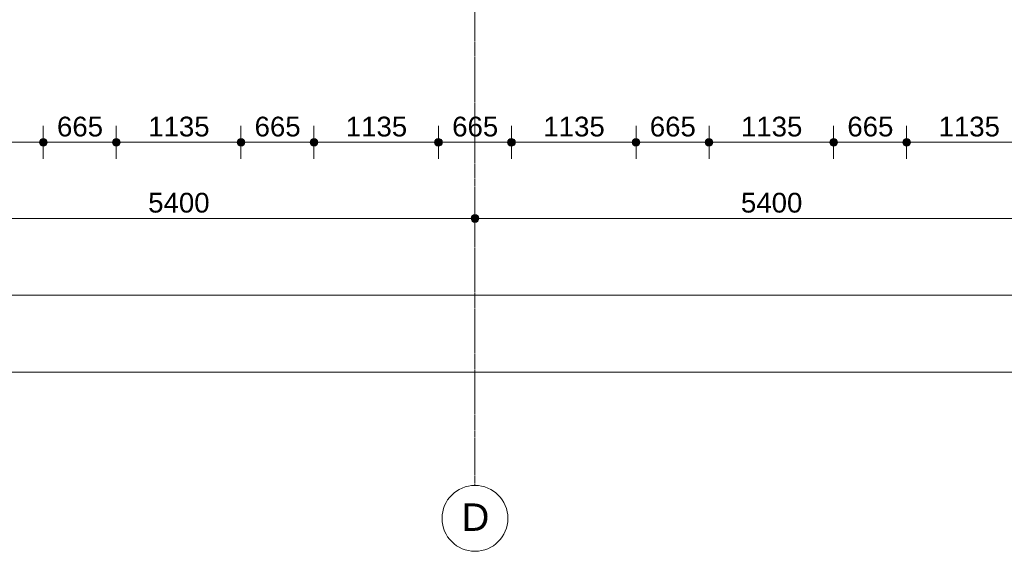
# Model space of a CAD drawing. Header units: millimetres. Extents: x -6115 to 78411, y -6358 to 59618.
# Tile 10 of 99: x 12052 to 21022, y -5550 to -708. Entities that reach past the tile are written whole.
import ezdxf

# ---------------------------------------------------------------- set-up
doc = ezdxf.new("R2010")
doc.units = ezdxf.units.MM
doc.linetypes.add('stramien', pattern=[22.225, 12.7, -3.175, 3.175, -3.175])
doc.layers.add('00_Algemeen', color=7, linetype='Continuous', lineweight=35)
doc.layers.add('00_Algemeen-100', color=7, linetype='Continuous', lineweight=9)
doc.styles.add('Arial', font='arial.ttf', dxfattribs={"height": 250})
doc.styles.add('Arial_1', font='arial.ttf', dxfattribs={"height": 180})
doc.dimstyles.new('00_AEE_maatvoering_1_8mm', dxfattribs={"dimscale": 304.8, "dimtxt": 183.646692, "dimasz": 0.918635, "dimexe": 0.492126, "dimexo": 0.0625, "dimgap": 0, "dimtad": 1, "dimdec": 0, "dimzin": 0, "dimdsep": 46, "dimtxsty": 'Arial_1', "dimblk1": 'DOTSMALL', "dimblk2": 'DOTSMALL', "dimsah": 1, "dimcen": 0.09, "dimdle": 0.492126, "dimazin": 0, "dimtfac": 1, "dimtdec": 4, "dimtix": 1, "dimtmove": 0, "dimatfit": 3, "dimfxl": 0.492126, "dimfxlon": 1, "dimtvp": 1, "dimtolj": 1, "dimtzin": 0, "dimarcsym": 2})

# ---------------------------------------------------------------- blocks, each defined once
blk = doc.blocks.new('Grid - 3 mm-485849-02 tweede verdieping overzicht')
at = {"layer": '00_Algemeen', "lineweight": 9}
blk.add_circle((0, 0), 3, dxfattribs=at)
blk = doc.blocks.new('DIMBLOCK4-02 tweede verdieping overzicht')
at = {"layer": '00_Algemeen-100', "transparency": 16777216}
h = blk.add_hatch(color=256, dxfattribs=at)
edge = h.paths.add_edge_path()
edge.add_arc((10800, -2518.6), 35, 0, 360)
h = blk.add_hatch(color=256, dxfattribs=at)
edge = h.paths.add_edge_path()
edge.add_arc((16200, -2518.6), 35, 0, 360)
for p, q in [((10800, -2518.6), (10800, -2368.6)), ((16200, -2518.6), (16200, -2368.6)), ((10800, -2518.6), (16200, -2518.6)), ((10800, -2518.6), (10800, -2668.6)), ((16200, -2518.6), (16200, -2668.6))]:
    blk.add_line(p, q, dxfattribs=at)
for centre in [(10800, -2518.6), (16200, -2518.6)]:
    blk.add_circle(centre, 35, dxfattribs=at)
at = {"layer": '00_Algemeen-100', "color": 0, "transparency": 16777216, "insert": (13223.1, -2285), "char_height": 180, "width": 664.518, "attachment_point": 1, "line_spacing_factor": 0.941778, "style": 'Arial_1'}
blk.add_mtext('5400', dxfattribs=at)
blk = doc.blocks.new('_DotSmall')
at = {"color": 0, "linetype": 'ByBlock', "const_width": 0.5}
blk.add_lwpolyline([(-0.0625, 0, 1), (0.0625, 0, 1)], format="xyb", close=True, dxfattribs=at)
blk = doc.blocks.new('DIMBLOCK5-02 tweede verdieping overzicht')
at = {"layer": '00_Algemeen-100', "transparency": 16777216}
h = blk.add_hatch(color=256, dxfattribs=at)
edge = h.paths.add_edge_path()
edge.add_arc((16200, -2518.6), 35, 0, 360)
h = blk.add_hatch(color=256, dxfattribs=at)
edge = h.paths.add_edge_path()
edge.add_arc((21600, -2518.6), 35, 0, 360)
for p, q in [((16200, -2518.6), (16200, -2368.6)), ((21600, -2518.6), (21600, -2368.6)), ((16200, -2518.6), (21600, -2518.6)), ((16200, -2518.6), (16200, -2668.6)), ((21600, -2518.6), (21600, -2668.6))]:
    blk.add_line(p, q, dxfattribs=at)
for centre in [(16200, -2518.6), (21600, -2518.6)]:
    blk.add_circle(centre, 35, dxfattribs=at)
at = {"layer": '00_Algemeen-100', "color": 0, "transparency": 16777216, "insert": (18623.1, -2285), "char_height": 180, "width": 664.518, "attachment_point": 1, "line_spacing_factor": 0.941778, "style": 'Arial_1'}
blk.add_mtext('5400', dxfattribs=at)
blk = doc.blocks.new('DIMBLOCK28-02 tweede verdieping overzicht')
at = {"layer": '00_Algemeen-100', "transparency": 16777216}
h = blk.add_hatch(color=256, dxfattribs=at)
edge = h.paths.add_edge_path()
edge.add_arc((-557, -3218.6), 35, 0, 360)
h = blk.add_hatch(color=256, dxfattribs=at)
edge = h.paths.add_edge_path()
edge.add_arc((21267.5, -3218.6), 35, 0, 360)
for p, q in [((-557, -3218.6), (-557, -3068.6)), ((21267.5, -3218.6), (21267.5, -3068.6)), ((-707, -3218.6), (21267.5, -3218.6)), ((-557, -3218.6), (-557, -3368.6)), ((21267.5, -3218.6), (21267.5, -3368.6))]:
    blk.add_line(p, q, dxfattribs=at)
for centre in [(-557, -3218.6), (21267.5, -3218.6)]:
    blk.add_circle(centre, 35, dxfattribs=at)
at = {"layer": '00_Algemeen-100', "color": 0, "transparency": 16777216, "insert": (10009.1, -2985), "char_height": 180, "width": 830.648, "attachment_point": 1, "line_spacing_factor": 0.941778, "style": 'Arial_1'}
blk.add_mtext('21825', dxfattribs=at)
blk = doc.blocks.new('DIMBLOCK32-02 tweede verdieping overzicht')
at = {"layer": '00_Algemeen-100', "transparency": 16777216}
h = blk.add_hatch(color=256, dxfattribs=at)
edge = h.paths.add_edge_path()
edge.add_arc((-557, -3918.6), 35, 0, 360)
h = blk.add_hatch(color=256, dxfattribs=at)
edge = h.paths.add_edge_path()
edge.add_arc((70791.5, -3918.6), 35, 0, 360)
for p, q in [((-557, -3918.6), (-557, -3768.6)), ((70791.5, -3918.6), (70791.5, -3768.6)), ((-707, -3918.6), (70941.5, -3918.6)), ((-557, -3918.6), (-557, -4068.6)), ((70791.5, -3918.6), (70791.5, -4068.6))]:
    blk.add_line(p, q, dxfattribs=at)
for centre in [(-557, -3918.6), (70791.5, -3918.6)]:
    blk.add_circle(centre, 35, dxfattribs=at)
at = {"layer": '00_Algemeen-100', "color": 0, "transparency": 16777216, "insert": (34771.1, -3685), "char_height": 180, "width": 830.648, "attachment_point": 1, "line_spacing_factor": 0.941778, "style": 'Arial_1'}
blk.add_mtext('71349', dxfattribs=at)
blk = doc.blocks.new('DIMBLOCK74-02 tweede verdieping overzicht')
at = {"layer": '00_Algemeen-100', "transparency": 16777216}
h = blk.add_hatch(color=256, dxfattribs=at)
edge = h.paths.add_edge_path()
edge.add_arc((11132.5, -1825.1), 35, 0, 360)
h = blk.add_hatch(color=256, dxfattribs=at)
edge = h.paths.add_edge_path()
edge.add_arc((12267.5, -1825.1), 35, 0, 360)
for p, q in [((11132.5, -1825.1), (11132.5, -1675.1)), ((12267.5, -1825.1), (12267.5, -1675.1)), ((11132.5, -1825.1), (12267.5, -1825.1)), ((11132.5, -1825.1), (11132.5, -1975.1)), ((12267.5, -1825.1), (12267.5, -1975.1))]:
    blk.add_line(p, q, dxfattribs=at)
for centre in [(11132.5, -1825.1), (12267.5, -1825.1)]:
    blk.add_circle(centre, 35, dxfattribs=at)
at = {"layer": '00_Algemeen-100', "color": 0, "transparency": 16777216, "insert": (11423.1, -1591.5), "char_height": 180, "width": 664.518, "attachment_point": 1, "line_spacing_factor": 0.941778, "style": 'Arial_1'}
blk.add_mtext('1135', dxfattribs=at)
blk = doc.blocks.new('DIMBLOCK75-02 tweede verdieping overzicht')
at = {"layer": '00_Algemeen-100', "transparency": 16777216}
h = blk.add_hatch(color=256, dxfattribs=at)
edge = h.paths.add_edge_path()
edge.add_arc((12267.5, -1825.1), 35, 0, 360)
h = blk.add_hatch(color=256, dxfattribs=at)
edge = h.paths.add_edge_path()
edge.add_arc((12932.5, -1825.1), 35, 0, 360)
for p, q in [((12267.5, -1825.1), (12267.5, -1675.1)), ((12932.5, -1825.1), (12932.5, -1675.1)), ((12267.5, -1825.1), (12932.5, -1825.1)), ((12267.5, -1825.1), (12267.5, -1975.1)), ((12932.5, -1825.1), (12932.5, -1975.1))]:
    blk.add_line(p, q, dxfattribs=at)
for centre in [(12267.5, -1825.1), (12932.5, -1825.1)]:
    blk.add_circle(centre, 35, dxfattribs=at)
at = {"layer": '00_Algemeen-100', "color": 0, "transparency": 16777216, "insert": (12392.3, -1591.5), "char_height": 180, "width": 498.389, "attachment_point": 1, "line_spacing_factor": 0.941778, "style": 'Arial_1'}
blk.add_mtext('665', dxfattribs=at)
blk = doc.blocks.new('DIMBLOCK76-02 tweede verdieping overzicht')
at = {"layer": '00_Algemeen-100', "transparency": 16777216}
h = blk.add_hatch(color=256, dxfattribs=at)
edge = h.paths.add_edge_path()
edge.add_arc((12932.5, -1825.1), 35, 0, 360)
h = blk.add_hatch(color=256, dxfattribs=at)
edge = h.paths.add_edge_path()
edge.add_arc((14067.5, -1825.1), 35, 0, 360)
for p, q in [((12932.5, -1825.1), (12932.5, -1675.1)), ((14067.5, -1825.1), (14067.5, -1675.1)), ((12932.5, -1825.1), (14067.5, -1825.1)), ((12932.5, -1825.1), (12932.5, -1975.1)), ((14067.5, -1825.1), (14067.5, -1975.1))]:
    blk.add_line(p, q, dxfattribs=at)
for centre in [(12932.5, -1825.1), (14067.5, -1825.1)]:
    blk.add_circle(centre, 35, dxfattribs=at)
at = {"layer": '00_Algemeen-100', "color": 0, "transparency": 16777216, "insert": (13223.1, -1591.5), "char_height": 180, "width": 664.518, "attachment_point": 1, "line_spacing_factor": 0.941778, "style": 'Arial_1'}
blk.add_mtext('1135', dxfattribs=at)
blk = doc.blocks.new('DIMBLOCK77-02 tweede verdieping overzicht')
at = {"layer": '00_Algemeen-100', "transparency": 16777216}
h = blk.add_hatch(color=256, dxfattribs=at)
edge = h.paths.add_edge_path()
edge.add_arc((14067.5, -1825.1), 35, 0, 360)
h = blk.add_hatch(color=256, dxfattribs=at)
edge = h.paths.add_edge_path()
edge.add_arc((14732.5, -1825.1), 35, 0, 360)
for p, q in [((14067.5, -1825.1), (14067.5, -1675.1)), ((14732.5, -1825.1), (14732.5, -1675.1)), ((14067.5, -1825.1), (14732.5, -1825.1)), ((14067.5, -1825.1), (14067.5, -1975.1)), ((14732.5, -1825.1), (14732.5, -1975.1))]:
    blk.add_line(p, q, dxfattribs=at)
for centre in [(14067.5, -1825.1), (14732.5, -1825.1)]:
    blk.add_circle(centre, 35, dxfattribs=at)
at = {"layer": '00_Algemeen-100', "color": 0, "transparency": 16777216, "insert": (14192.3, -1591.5), "char_height": 180, "width": 498.389, "attachment_point": 1, "line_spacing_factor": 0.941778, "style": 'Arial_1'}
blk.add_mtext('665', dxfattribs=at)
blk = doc.blocks.new('DIMBLOCK78-02 tweede verdieping overzicht')
at = {"layer": '00_Algemeen-100', "transparency": 16777216}
h = blk.add_hatch(color=256, dxfattribs=at)
edge = h.paths.add_edge_path()
edge.add_arc((14732.5, -1825.1), 35, 0, 360)
h = blk.add_hatch(color=256, dxfattribs=at)
edge = h.paths.add_edge_path()
edge.add_arc((15867.5, -1825.1), 35, 0, 360)
for p, q in [((14732.5, -1825.1), (14732.5, -1675.1)), ((15867.5, -1825.1), (15867.5, -1675.1)), ((14732.5, -1825.1), (15867.5, -1825.1)), ((14732.5, -1825.1), (14732.5, -1975.1)), ((15867.5, -1825.1), (15867.5, -1975.1))]:
    blk.add_line(p, q, dxfattribs=at)
for centre in [(14732.5, -1825.1), (15867.5, -1825.1)]:
    blk.add_circle(centre, 35, dxfattribs=at)
at = {"layer": '00_Algemeen-100', "color": 0, "transparency": 16777216, "insert": (15023.1, -1591.5), "char_height": 180, "width": 664.518, "attachment_point": 1, "line_spacing_factor": 0.941778, "style": 'Arial_1'}
blk.add_mtext('1135', dxfattribs=at)
blk = doc.blocks.new('DIMBLOCK79-02 tweede verdieping overzicht')
at = {"layer": '00_Algemeen-100', "transparency": 16777216}
h = blk.add_hatch(color=256, dxfattribs=at)
edge = h.paths.add_edge_path()
edge.add_arc((15867.5, -1825.1), 35, 0, 360)
h = blk.add_hatch(color=256, dxfattribs=at)
edge = h.paths.add_edge_path()
edge.add_arc((16532.5, -1825.1), 35, 0, 360)
for p, q in [((15867.5, -1825.1), (15867.5, -1675.1)), ((16532.5, -1825.1), (16532.5, -1675.1)), ((15867.5, -1825.1), (16532.5, -1825.1)), ((15867.5, -1825.1), (15867.5, -1975.1)), ((16532.5, -1825.1), (16532.5, -1975.1))]:
    blk.add_line(p, q, dxfattribs=at)
for centre in [(15867.5, -1825.1), (16532.5, -1825.1)]:
    blk.add_circle(centre, 35, dxfattribs=at)
at = {"layer": '00_Algemeen-100', "color": 0, "transparency": 16777216, "insert": (15992.3, -1591.5), "char_height": 180, "width": 498.389, "attachment_point": 1, "line_spacing_factor": 0.941778, "style": 'Arial_1'}
blk.add_mtext('665', dxfattribs=at)
blk = doc.blocks.new('DIMBLOCK80-02 tweede verdieping overzicht')
at = {"layer": '00_Algemeen-100', "transparency": 16777216}
h = blk.add_hatch(color=256, dxfattribs=at)
edge = h.paths.add_edge_path()
edge.add_arc((16532.5, -1825.1), 35, 0, 360)
h = blk.add_hatch(color=256, dxfattribs=at)
edge = h.paths.add_edge_path()
edge.add_arc((17667.5, -1825.1), 35, 0, 360)
for p, q in [((16532.5, -1825.1), (16532.5, -1675.1)), ((17667.5, -1825.1), (17667.5, -1675.1)), ((16532.5, -1825.1), (17667.5, -1825.1)), ((16532.5, -1825.1), (16532.5, -1975.1)), ((17667.5, -1825.1), (17667.5, -1975.1))]:
    blk.add_line(p, q, dxfattribs=at)
for centre in [(16532.5, -1825.1), (17667.5, -1825.1)]:
    blk.add_circle(centre, 35, dxfattribs=at)
at = {"layer": '00_Algemeen-100', "color": 0, "transparency": 16777216, "insert": (16823.1, -1591.5), "char_height": 180, "width": 664.518, "attachment_point": 1, "line_spacing_factor": 0.941778, "style": 'Arial_1'}
blk.add_mtext('1135', dxfattribs=at)
blk = doc.blocks.new('DIMBLOCK81-02 tweede verdieping overzicht')
at = {"layer": '00_Algemeen-100', "transparency": 16777216}
h = blk.add_hatch(color=256, dxfattribs=at)
edge = h.paths.add_edge_path()
edge.add_arc((17667.5, -1825.1), 35, 0, 360)
h = blk.add_hatch(color=256, dxfattribs=at)
edge = h.paths.add_edge_path()
edge.add_arc((18332.5, -1825.1), 35, 0, 360)
for p, q in [((17667.5, -1825.1), (17667.5, -1675.1)), ((18332.5, -1825.1), (18332.5, -1675.1)), ((17667.5, -1825.1), (18332.5, -1825.1)), ((17667.5, -1825.1), (17667.5, -1975.1)), ((18332.5, -1825.1), (18332.5, -1975.1))]:
    blk.add_line(p, q, dxfattribs=at)
for centre in [(17667.5, -1825.1), (18332.5, -1825.1)]:
    blk.add_circle(centre, 35, dxfattribs=at)
at = {"layer": '00_Algemeen-100', "color": 0, "transparency": 16777216, "insert": (17792.3, -1591.5), "char_height": 180, "width": 498.389, "attachment_point": 1, "line_spacing_factor": 0.941778, "style": 'Arial_1'}
blk.add_mtext('665', dxfattribs=at)
blk = doc.blocks.new('DIMBLOCK82-02 tweede verdieping overzicht')
at = {"layer": '00_Algemeen-100', "transparency": 16777216}
h = blk.add_hatch(color=256, dxfattribs=at)
edge = h.paths.add_edge_path()
edge.add_arc((18332.5, -1825.1), 35, 0, 360)
h = blk.add_hatch(color=256, dxfattribs=at)
edge = h.paths.add_edge_path()
edge.add_arc((19467.5, -1825.1), 35, 0, 360)
for p, q in [((18332.5, -1825.1), (18332.5, -1675.1)), ((19467.5, -1825.1), (19467.5, -1675.1)), ((18332.5, -1825.1), (19467.5, -1825.1)), ((18332.5, -1825.1), (18332.5, -1975.1)), ((19467.5, -1825.1), (19467.5, -1975.1))]:
    blk.add_line(p, q, dxfattribs=at)
for centre in [(18332.5, -1825.1), (19467.5, -1825.1)]:
    blk.add_circle(centre, 35, dxfattribs=at)
at = {"layer": '00_Algemeen-100', "color": 0, "transparency": 16777216, "insert": (18623.1, -1591.5), "char_height": 180, "width": 664.518, "attachment_point": 1, "line_spacing_factor": 0.941778, "style": 'Arial_1'}
blk.add_mtext('1135', dxfattribs=at)
blk = doc.blocks.new('DIMBLOCK83-02 tweede verdieping overzicht')
at = {"layer": '00_Algemeen-100', "transparency": 16777216}
h = blk.add_hatch(color=256, dxfattribs=at)
edge = h.paths.add_edge_path()
edge.add_arc((19467.5, -1825.1), 35, 0, 360)
h = blk.add_hatch(color=256, dxfattribs=at)
edge = h.paths.add_edge_path()
edge.add_arc((20132.5, -1825.1), 35, 0, 360)
for p, q in [((19467.5, -1825.1), (19467.5, -1675.1)), ((20132.5, -1825.1), (20132.5, -1675.1)), ((19467.5, -1825.1), (20132.5, -1825.1)), ((19467.5, -1825.1), (19467.5, -1975.1)), ((20132.5, -1825.1), (20132.5, -1975.1))]:
    blk.add_line(p, q, dxfattribs=at)
for centre in [(19467.5, -1825.1), (20132.5, -1825.1)]:
    blk.add_circle(centre, 35, dxfattribs=at)
at = {"layer": '00_Algemeen-100', "color": 0, "transparency": 16777216, "insert": (19592.3, -1591.5), "char_height": 180, "width": 498.389, "attachment_point": 1, "line_spacing_factor": 0.941778, "style": 'Arial_1'}
blk.add_mtext('665', dxfattribs=at)
blk = doc.blocks.new('DIMBLOCK84-02 tweede verdieping overzicht')
at = {"layer": '00_Algemeen-100', "transparency": 16777216}
h = blk.add_hatch(color=256, dxfattribs=at)
edge = h.paths.add_edge_path()
edge.add_arc((20132.5, -1825.1), 35, 0, 360)
h = blk.add_hatch(color=256, dxfattribs=at)
edge = h.paths.add_edge_path()
edge.add_arc((21267.5, -1825.1), 35, 0, 360)
for p, q in [((20132.5, -1825.1), (20132.5, -1675.1)), ((21267.5, -1825.1), (21267.5, -1675.1)), ((20132.5, -1825.1), (21267.5, -1825.1)), ((20132.5, -1825.1), (20132.5, -1975.1)), ((21267.5, -1825.1), (21267.5, -1975.1))]:
    blk.add_line(p, q, dxfattribs=at)
for centre in [(20132.5, -1825.1), (21267.5, -1825.1)]:
    blk.add_circle(centre, 35, dxfattribs=at)
at = {"layer": '00_Algemeen-100', "color": 0, "transparency": 16777216, "insert": (20423.1, -1591.5), "char_height": 180, "width": 664.518, "attachment_point": 1, "line_spacing_factor": 0.941778, "style": 'Arial_1'}
blk.add_mtext('1135', dxfattribs=at)

msp = doc.modelspace()

# ---------------------------------------------------------------- linework, layer by layer
at = {"layer": '00_Algemeen', "color": 150, "linetype": 'stramien', "lineweight": 9, "true_color": 0x0080ff}
msp.add_line((16200, -4950.1), (16200, 59018.3), dxfattribs=at)

# ---------------------------------------------------------------- block references
at = {"layer": '00_Algemeen', "lineweight": 9, "xscale": 99.99999999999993, "yscale": 99.99999999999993, "zscale": 99.99999999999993}
msp.add_blockref('Grid - 3 mm-485849-02 tweede verdieping overzicht', (16200, -5250.1), dxfattribs=at)

# ---------------------------------------------------------------- texts
at = {"layer": '00_Algemeen', "lineweight": 9, "insert": (16078.7, -5113.9), "char_height": 250, "width": 304.641, "attachment_point": 1, "style": 'Arial'}
msp.add_mtext('D', dxfattribs=at)

# ---------------------------------------------------------------- dimensions: what is measured, and where the dimension line sits
at = {"layer": '00_Algemeen', "lineweight": 9}
for base, p1, p2, override, picture, middle in [((12267.5, -1825.1), (11132.5, -1675.1), (12267.5, -1675.1), {"dimpost": '<>', "dimfxl": 1135}, 'DIMBLOCK74-02 tweede verdieping overzicht', (11700, -1733.2)), ((12932.5, -1825.1), (12267.5, -1675.1), (12932.5, -1675.1), {"dimpost": '<>', "dimfxl": 665}, 'DIMBLOCK75-02 tweede verdieping overzicht', (12600, -1733.2)), ((14067.5, -1825.1), (12932.5, -1675.1), (14067.5, -1675.1), {"dimpost": '<>', "dimfxl": 1135}, 'DIMBLOCK76-02 tweede verdieping overzicht', (13500, -1733.2)), ((14732.5, -1825.1), (14067.5, -1675.1), (14732.5, -1675.1), {"dimpost": '<>', "dimfxl": 665}, 'DIMBLOCK77-02 tweede verdieping overzicht', (14400, -1733.2)), ((15867.5, -1825.1), (14732.5, -1675.1), (15867.5, -1675.1), {"dimpost": '<>', "dimfxl": 1135}, 'DIMBLOCK78-02 tweede verdieping overzicht', (15300, -1733.2)), ((16532.5, -1825.1), (15867.5, -1675.1), (16532.5, -1675.1), {"dimpost": '<>', "dimfxl": 665}, 'DIMBLOCK79-02 tweede verdieping overzicht', (16200, -1733.2)), ((17667.5, -1825.1), (16532.5, -1675.1), (17667.5, -1675.1), {"dimpost": '<>', "dimfxl": 1135}, 'DIMBLOCK80-02 tweede verdieping overzicht', (17100, -1733.2)), ((18332.5, -1825.1), (17667.5, -1675.1), (18332.5, -1675.1), {"dimpost": '<>', "dimfxl": 665}, 'DIMBLOCK81-02 tweede verdieping overzicht', (18000, -1733.2)), ((19467.5, -1825.1), (18332.5, -1675.1), (19467.5, -1675.1), {"dimpost": '<>', "dimfxl": 1135}, 'DIMBLOCK82-02 tweede verdieping overzicht', (18900, -1733.2)), ((20132.5, -1825.1), (19467.5, -1675.1), (20132.5, -1675.1), {"dimpost": '<>', "dimfxl": 665}, 'DIMBLOCK83-02 tweede verdieping overzicht', (19800, -1733.2)), ((21267.5, -1825.1), (20132.5, -1675.1), (21267.5, -1675.1), {"dimpost": '<>', "dimfxl": 1135}, 'DIMBLOCK84-02 tweede verdieping overzicht', (20700, -1733.2)), ((16200, -2518.6), (10800, -2368.6), (16200, -2368.6), {"dimpost": '<>', "dimfxl": 5400}, 'DIMBLOCK4-02 tweede verdieping overzicht', (13500, -2426.7)), ((21600, -2518.6), (16200, -2368.6), (21600, -2368.6), {"dimpost": '<>', "dimfxl": 5400}, 'DIMBLOCK5-02 tweede verdieping overzicht', (18900, -2426.7)), ((21267.5000013, -3218.6417948), (-557.0000026, -3068.6417948), (21267.5000013, -3068.6417948), {"dimpost": '<>', "dimfxl": 21824.500004}, 'DIMBLOCK28-02 tweede verdieping overzicht', (10355.2499994, -3126.7386565)), ((70791.5002, -3918.6418), (-557, -3768.6418), (70791.5002, -3768.6418), {"dimpost": '<>', "dimfxl": 71348.500191}, 'DIMBLOCK32-02 tweede verdieping overzicht', (35117.2501, -3826.6773))]:
    dim = msp.add_linear_dim(base=base, p1=p1, p2=p2, dimstyle='00_AEE_maatvoering_1_8mm', override=override, dxfattribs=at)
    dim.commit()
    dim.dimension.update_dxf_attribs({"geometry": picture, "text_midpoint": middle})

doc.saveas('drawing.dxf')
